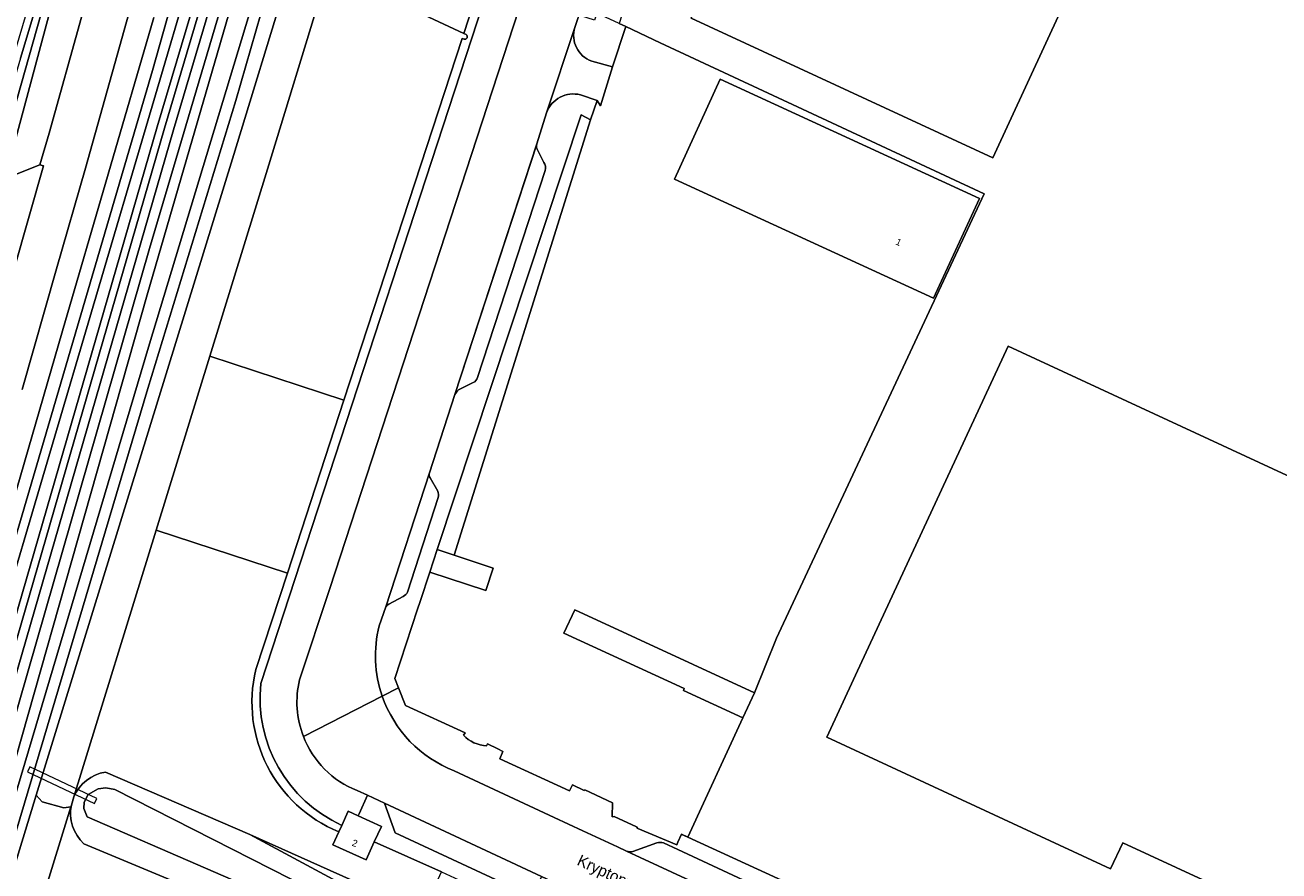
# Model space of a CAD drawing. Header units: metres. Extents: x 151448 to 154749, y 463108 to 465296.
# Tile 95 of 256: x 152185 to 152323, y 464262 to 464355. Entities that reach past the tile are written whole.
import ezdxf
from ezdxf.enums import TextEntityAlignment as Align

# ---------------------------------------------------------------- set-up
doc = ezdxf.new("R2010")
doc.units = ezdxf.units.M
for name, color, linetype, lineweight in [('B-PV-GR-BEPLANTING_CULTUUR_BOSPLANTSOEN-GV', 253, 'Continuous', 9), ('B-PV-GR-BEPLANTING_CULTUUR_HEESTERS-GV', 253, 'Continuous', 9), ('B-PV-GR-GROENVOORZIENING-GV', 253, 'Continuous', 9), ('B-PV-GR-HOUTWAL-GV', 253, 'Continuous', 9), ('B-PV-IE-TERREINAFSCHEIDING_KUNSTMATIG_HEKWERK-G', 253, 'Continuous', 9), ('B-PV-IE-TERREINAFSCHEIDING_KUNSTMATIG_MUUR-G', 253, 'Continuous', 9), ('B-PV-KW-KUNSTWERK_DUIKER-GV', 253, 'Continuous', 9), ('B-PV-OG-BEBOUWING-GV', 1, 'Continuous', 9), ('B-PV-OG-BEBOUWING-T18', 2, 'Continuous', 9), ('B-PV-OG-TERREIN_BEGROEID-GV', 253, 'Continuous', 9), ('B-PV-OG-TERREIN_ERF-GV', 253, 'Continuous', 9), ('B-PV-OG-TERREIN_OEVER-GV', 253, 'Continuous', 9), ('B-PV-OG-TOPOGRAFIE-T18', 2, 'Continuous', 9), ('B-PV-OG-WATER-GV', 253, 'Continuous', 9), ('B-PV-OG-WATER_SLOOT-GV', 253, 'Continuous', 9), ('B-PV-VH-GESLOTENVERHARDING-GV', 253, 'Continuous', 9), ('B-PV-VH-GESLOTENVERHARDING_ASFALT-GV', 253, 'Continuous', 9), ('B-PV-VH-ONVERHARD_ZAND-GV', 253, 'Continuous', 9), ('B-PV-VH-OPENVERHARDING_BETONSTRAATSTEEN-GV', 253, 'Continuous', 9), ('B-PV-VH-OPENVERHARDING_TEGEL-GV', 253, 'Continuous', 9)]:
    doc.layers.add(name, color=color, linetype=linetype, lineweight=lineweight)
doc.styles.add('Drong', font='txt', dxfattribs={"height": 1.8})

msp = doc.modelspace()

# ---------------------------------------------------------------- linework, layer by layer
at = {"layer": 'B-PV-GR-BEPLANTING_CULTUUR_BOSPLANTSOEN-GV', "flags": 128}
for points in [[(152218.444, 464360.936), (152233.14, 464354.06), (152244.06, 464387.564), (152259.507, 464434.698), (152244.679, 464432.488), (152240.889, 464417.97)], [(152228.895, 464419.358), (152227.893, 464418.815), (152226.941, 464418.188), (152226.046, 464417.482), (152225.215, 464416.703), (152224.453, 464415.855), (152223.766, 464414.945), (152223.16, 464413.98), (152222.746, 464413.322), (152206.417, 464356.756), (152198.6, 464330.431), (152175.642, 464250.679)], [(152148.533, 464154.185), (152149.117, 464156.302), (152151.05, 464162.565), (152156.613, 464181.055), (152160.066, 464192.804), (152166.712, 464214.902), (152169.493, 464224.266), (152172.126, 464233.48), (152176.983, 464250.12), (152198.363, 464325.341), (152207.313, 464356.226), (152217.052, 464389.467), (152223.906, 464412.602)], [(152233.401, 464353.938), (152233.14, 464354.06), (152218.444, 464360.936)], [(152218.046, 464360.448), (152217.902, 464359.972), (152217.671, 464359.181), (152211.561, 464339.138), (152205.235, 464318.627), (152219.973, 464313.805), (152232.963, 464353.509), (152233.162, 464353.417)], [(152213.753, 464294.796), (152199.339, 464299.512), (152190.308, 464270.232)], [(152210.294, 464284.224), (152213.753, 464294.796)], [(152193.765, 464272.949), (152209.649, 464266.101), (152228.657, 464257.578), (152230.674, 464261.997), (152223.306, 464265.282), (152222.413, 464263.319), (152218.766, 464264.98), (152219.412, 464266.399)]]:
    msp.add_lwpolyline(points, dxfattribs=at)
at = {"layer": 'B-PV-GR-BEPLANTING_CULTUUR_BOSPLANTSOEN-GV'}
for points in [[(152233.162, 464353.417, 0.7970007), (152233.401, 464353.938)], [(152219.412, 464266.399, -0.3705624), (152210.294, 464284.224)], [(152190.308, 464270.232, -0.2565626), (152193.765, 464272.949)]]:
    msp.add_lwpolyline(points, format="xyb", dxfattribs=at)
at = {"layer": 'B-PV-GR-BEPLANTING_CULTUUR_BOSPLANTSOEN-GV', "flags": 128}
msp.add_lwpolyline([(152199.339, 464299.512), (152213.753, 464294.796), (152219.973, 464313.805), (152205.235, 464318.627)], close=True, dxfattribs=at)
at = {"layer": 'B-PV-GR-BEPLANTING_CULTUUR_HEESTERS-GV', "flags": 128}
msp.add_lwpolyline([(152230.218, 464297.376), (152232.077, 464296.766), (152247.056, 464344.585), (152246.029, 464345.105)], close=True, dxfattribs=at)
at = {"layer": 'B-PV-GR-GROENVOORZIENING-GV', "flags": 128}
for points in [[(152199.565, 464367.79), (152191.581, 464339.259), (152188.415, 464328.201), (152184.626, 464314.964)], [(152176.09, 464276.76), (152189.07, 464321.412), (152199.072, 464355.819)]]:
    msp.add_lwpolyline(points, dxfattribs=at)
at = {"layer": 'B-PV-GR-HOUTWAL-GV', "flags": 128}
for points in [[(152190.03, 464269.332), (152189.973, 464269.147), (152183.88, 464249.395), (152176.88, 464227.151), (152176.203, 464224.873), (152189.838, 464218.697)], [(152190.321, 464215.364), (152176.553, 464176.243), (152183.263, 464174.187), (152185.9, 464182.806), (152187.391, 464187.678), (152190.019, 464196.198), (152191.527, 464201.071), (152194.151, 464209.554), (152195.66, 464214.441), (152198.306, 464223.049), (152199.788, 464227.932), (152202.384, 464236.45), (152203.9, 464241.327), (152207.46, 464252.894), (152208.967, 464257.77), (152191.417, 464265.082)]]:
    msp.add_lwpolyline(points, dxfattribs=at)
at = {"layer": 'B-PV-GR-HOUTWAL-GV'}
msp.add_lwpolyline([(152191.417, 464265.082, -0.2613716), (152190.03, 464269.332)], format="xyb", dxfattribs=at)
at = {"layer": 'B-PV-IE-TERREINAFSCHEIDING_KUNSTMATIG_HEKWERK-G', "flags": 128}
msp.add_lwpolyline([(152267.491, 464287.659), (152290.3, 464336.46)], dxfattribs=at)
at = {"layer": 'B-PV-IE-TERREINAFSCHEIDING_KUNSTMATIG_MUUR-G', "flags": 128}
for points in [[(152232.077, 464296.766), (152247.056, 464344.585)], [(152232.164, 464314.395), (152241.166, 464341.923)], [(152224.567, 464291.101), (152229.359, 464305.818)], [(152229.405, 464294.894), (152228.329, 464291.675)], [(152225.973, 464282.194), (152226.742, 464280.255), (152233.28, 464277.244), (152233.082, 464276.996)], [(152257.013, 464266.137), (152257.748, 464265.797), (152263.794, 464278.9)], [(152235.644, 464275.847), (152235.731, 464276.072), (152236.887, 464275.515)], [(152237.433, 464275.211), (152237.085, 464274.399), (152244.737, 464270.877), (152245.061, 464271.541)], [(152246.416, 464271.021), (152249.469, 464269.591)], [(152249.469, 464269.591), (152249.428, 464268.045)]]:
    msp.add_lwpolyline(points, dxfattribs=at)
at = {"layer": 'B-PV-KW-KUNSTWERK_DUIKER-GV', "flags": 128}
msp.add_lwpolyline([(152185.204, 464272.983), (152192.559, 464269.52), (152192.815, 464270.062), (152185.46, 464273.525)], close=True, dxfattribs=at)
at = {"layer": 'B-PV-OG-BEBOUWING-GV', "flags": 128}
for points in [[(152273.373, 464388.653), (152258.11, 464355.72), (152291.24, 464340.401), (152298.867, 464356.86), (152306.369, 464373.049), (152321.62, 464405.96), (152294.23, 464418.58), (152294.33, 464418.8), (152288.575, 464421.455), (152288.234, 464420.719)], [(152261.308, 464349.031), (152256.268, 464338.075), (152284.721, 464324.985), (152289.762, 464335.941)], [(152292.937, 464319.731), (152276.168, 464283.603), (152273.01, 464276.8), (152304.158, 464262.341), (152305.527, 464265.181), (152320.148, 464258.395), (152318.798, 464255.545), (152330.42, 464250.15), (152326.19, 464241.03), (152344.328, 464232.61), (152348.563, 464241.729), (152349.889, 464241.113), (152369.74, 464283.88), (152369.929, 464283.791), (152376.832, 464298.535), (152389.366, 464292.666), (152401.019, 464317.553), (152343.524, 464344.448), (152325, 464304.849)], [(152232.077, 464296.766), (152230.218, 464297.376), (152229.405, 464294.894), (152235.563, 464292.876), (152236.376, 464295.357)], [(152265.059, 464281.642), (152245.311, 464290.755), (152244.138, 464288.213), (152257.348, 464282.117), (152257.257, 464281.917), (152263.794, 464278.9)], [(152220.437, 464268.648), (152219.732, 464267.101), (152219.412, 464266.399), (152218.766, 464264.98), (152222.413, 464263.319), (152223.306, 464265.282), (152224.083, 464266.988), (152221.514, 464268.158)]]:
    msp.add_lwpolyline(points, close=True, dxfattribs=at)
at = {"layer": 'B-PV-OG-TERREIN_BEGROEID-GV', "flags": 128}
for points in [[(152264.195, 464435.209), (152261.454, 464434.988), (152261.112, 464434.934), (152260.615, 464434.862), (152251.964, 464408.423), (152245.01, 464387.252), (152239.01, 464368.796), (152210.838, 464282.669)], [(152210.838, 464282.669), (152239.01, 464368.796), (152245.01, 464387.252), (152251.964, 464408.423), (152260.615, 464434.862), (152259.507, 464434.698), (152244.06, 464387.564), (152233.14, 464354.06)], [(152143.182, 464145.985), (152147.181, 464160.4), (152162.481, 464213.477), (152168.245, 464233.306), (152173.279, 464250.453), (152200.266, 464343.647), (152211.435, 464381.271), (152223.891, 464423.476), (152223.939, 464423.641), (152225.595, 464429.61), (152226.316, 464432.222), (152225.609, 464432.35), (152225.519, 464432.366), (152223.144, 464423.788), (152223.097, 464423.627), (152210.642, 464381.423), (152199.472, 464343.798), (152172.485, 464250.603), (152161.687, 464213.626), (152146.386, 464160.546), (152145.031, 464155.662), (152144.135, 464152.435), (152142.703, 464146.47)], [(152172.485, 464250.603), (152199.472, 464343.798), (152210.642, 464381.423), (152223.097, 464423.627), (152223.144, 464423.788), (152225.519, 464432.366), (152221.455, 464433.102), (152221.375, 464433.116), (152220.848, 464431.195), (152220.776, 464430.934), (152220.858, 464430.911), (152221.423, 464430.748), (152223.303, 464430.175), (152221.702, 464424.761), (152221.555, 464424.25), (152221.507, 464424.086), (152203.967, 464363.229), (152170.757, 464250.744)], [(152175.642, 464250.679), (152198.6, 464330.431), (152206.417, 464356.756), (152222.746, 464413.322), (152225.52, 464422.929), (152225.565, 464423.084), (152228.055, 464431.987), (152227.639, 464431.983), (152227.302, 464432.044), (152226.582, 464429.432), (152224.926, 464423.463), (152224.878, 464423.298), (152212.422, 464381.093), (152201.253, 464343.469), (152174.266, 464250.275), (152169.232, 464233.127), (152163.468, 464213.299), (152148.168, 464160.221), (152144.046, 464145.365)], [(152170.757, 464250.744), (152203.967, 464363.229), (152221.507, 464424.086), (152221.555, 464424.25), (152221.702, 464424.761), (152223.303, 464430.175), (152221.423, 464430.748), (152219.914, 464425.307), (152219.766, 464424.77), (152219.719, 464424.601), (152212.416, 464398.159), (152202.979, 464364.294), (152198.929, 464349.985), (152169.716, 464250.56)], [(152229.668, 464414.422), (152214.347, 464362.064), (152214.294, 464361.882), (152213.835, 464360.313), (152207.736, 464340.307), (152186.176, 464270.408), (152186.832, 464269.673), (152189.189, 464269.034), (152189.973, 464269.147), (152190.03, 464269.332), (152190.308, 464270.232)], [(152215.095, 464283.064), (152218.422, 464293.111), (152241.482, 464363.785)], [(152190.308, 464270.232), (152199.339, 464299.512), (152205.235, 464318.627), (152211.561, 464339.138), (152217.671, 464359.181), (152217.902, 464359.972), (152218.046, 464360.448)], [(152233.14, 464354.06), (152233.401, 464353.938)], [(152233.162, 464353.417), (152232.963, 464353.509), (152219.973, 464313.805), (152213.753, 464294.796), (152210.294, 464284.224)], [(152219.732, 464267.101), (152220.437, 464268.648), (152221.514, 464268.158), (152221.645, 464268.365), (152222.539, 464270.399), (152221.41, 464270.92)], [(152219.412, 464266.399), (152219.732, 464267.101)], [(152228.657, 464257.578), (152209.649, 464266.101), (152233.708, 464253.141)]]:
    msp.add_lwpolyline(points, dxfattribs=at)
at = {"layer": 'B-PV-OG-TERREIN_BEGROEID-GV'}
for points in [[(152233.401, 464353.938, -0.7970007), (152233.162, 464353.417)], [(152210.294, 464284.224, 0.3705624), (152219.412, 464266.399)], [(152219.732, 464267.101, -0.3220306), (152210.838, 464282.669)], [(152210.838, 464282.669, 0.3220306), (152219.732, 464267.101)], [(152215.51, 464276.873, -0.1523156), (152215.095, 464283.064)], [(152221.41, 464270.92, -0.209821), (152215.51, 464276.873)]]:
    msp.add_lwpolyline(points, format="xyb", dxfattribs=at)
at = {"layer": 'B-PV-OG-TERREIN_ERF-GV', "flags": 128}
for points in [[(152291.24, 464340.401), (152258.11, 464355.72), (152273.373, 464388.653), (152288.234, 464420.719), (152288.575, 464421.455), (152294.33, 464418.8), (152294.23, 464418.58), (152321.62, 464405.96), (152306.369, 464373.049), (152298.867, 464356.86)], [(152261.308, 464349.031), (152289.762, 464335.941), (152284.721, 464324.985), (152256.268, 464338.075)], [(152304.158, 464262.341), (152273.01, 464276.8), (152276.168, 464283.603), (152292.937, 464319.731), (152325, 464304.849), (152343.524, 464344.448), (152401.019, 464317.553), (152389.366, 464292.666), (152376.832, 464298.535), (152369.929, 464283.791), (152369.74, 464283.88), (152349.889, 464241.113), (152348.563, 464241.729), (152344.328, 464232.61), (152326.19, 464241.03), (152330.42, 464250.15), (152318.798, 464255.545), (152320.148, 464258.395), (152305.527, 464265.181)]]:
    msp.add_lwpolyline(points, close=True, dxfattribs=at)
for points in [[(152251.482, 464359.172), (152250.196, 464355.147), (152250.929, 464354.806), (152254.712, 464353.043), (152290.3, 464336.46), (152267.491, 464287.659), (152265.059, 464281.642), (152263.794, 464278.9), (152257.748, 464265.797), (152280.21, 464255.48), (152283.383, 464254.005)], [(152235.644, 464275.847), (152235.731, 464276.072), (152236.887, 464275.515), (152237.433, 464275.211), (152237.085, 464274.399), (152244.737, 464270.877), (152245.061, 464271.541), (152246.362, 464270.932), (152246.416, 464271.021), (152249.469, 464269.591), (152249.428, 464268.045), (152249.645, 464268.061), (152252.096, 464266.946), (152252.253, 464266.764), (152256.518, 464264.976), (152256.641, 464265.263), (152257.04, 464266.124), (152257.748, 464265.797), (152263.794, 464278.9), (152257.257, 464281.917), (152257.348, 464282.117), (152244.138, 464288.213), (152245.311, 464290.755), (152265.059, 464281.642), (152267.491, 464287.659), (152290.3, 464336.46), (152254.712, 464353.043), (152250.929, 464354.806), (152249.466, 464350.393), (152248.135, 464346.094), (152247.78, 464346.697), (152247.056, 464344.585), (152232.077, 464296.766), (152236.376, 464295.357), (152235.563, 464292.876), (152229.405, 464294.894), (152228.329, 464291.675), (152228.061, 464290.842), (152225.562, 464283.229), (152225.973, 464282.194), (152226.742, 464280.255), (152233.28, 464277.244), (152233.082, 464276.996)]]:
    msp.add_lwpolyline(points, dxfattribs=at)
at = {"layer": 'B-PV-OG-TERREIN_ERF-GV'}
msp.add_lwpolyline([(152233.082, 464276.996, 0.1938589), (152235.644, 464275.847)], format="xyb", dxfattribs=at)
at = {"layer": 'B-PV-OG-TERREIN_OEVER-GV', "flags": 128}
for points in [[(152184.449, 464351.347), (152187.318, 464360.995), (152189.614, 464369.532), (152192.451, 464380.127), (152194.56, 464387.375), (152196.233, 464394.111), (152199.145, 464403.802), (152202.113, 464414.482), (152204.536, 464422.845), (152204.936, 464424.664), (152205.078, 464425.739), (152205.04, 464426.169), (152203.393, 464426.947), (152203.764, 464426.415), (152203.946, 464425.251), (152203.294, 464422.466), (152199.675, 464408.821), (152195.048, 464392.878), (152192.796, 464384.498), (152190.035, 464374.996), (152186.366, 464360.729), (152182.549, 464347.754)], [(152183.419, 464340.626), (152187.971, 464357.512), (152191.213, 464369.223), (152194.655, 464381.31), (152200.162, 464400.385), (152206.405, 464421.797), (152206.823, 464425.327), (152206.168, 464425.636), (152202.424, 464412.557), (152197.359, 464394.535), (152190.214, 464368.722), (152183.201, 464343.792)], [(152226.495, 464412.499), (152222.298, 464397.802), (152212.486, 464361.971), (152208.085, 464346.707), (152198.425, 464315.074), (152179.273, 464250.817), (152172.831, 464229.583), (152171.397, 464224.663), (152175.516, 464222.731), (152175.73, 464223.283), (152175.388, 464223.447), (152172.02, 464225.053), (152176.767, 464240.055), (152180.107, 464250.732), (152186.176, 464270.408), (152207.736, 464340.307), (152213.835, 464360.313), (152214.294, 464361.882), (152214.347, 464362.064), (152229.668, 464414.422)], [(152223.906, 464412.602), (152217.052, 464389.467), (152207.313, 464356.226), (152198.363, 464325.341), (152176.983, 464250.12), (152172.126, 464233.48), (152169.493, 464224.266), (152166.712, 464214.902), (152160.066, 464192.804), (152156.613, 464181.055), (152151.05, 464162.565), (152149.117, 464156.302), (152148.533, 464154.185)], [(152149.07, 464153.979), (152150.503, 464158.87), (152153.55, 464168.741), (152156.564, 464179.059), (152160.692, 464192.688), (152164.497, 464205.69), (152170.146, 464224.627), (152174.012, 464237.361), (152198.517, 464319.598), (152210.042, 464357.73), (152218.4, 464387.898), (152225.043, 464411.597)], [(152233.708, 464253.141), (152209.649, 464266.101), (152193.765, 464272.949)], [(152191.781, 464268.031), (152191.385, 464268.947), (152191.441, 464269.632), (152191.866, 464270.504), (152192.991, 464271.118), (152193.831, 464271.208), (152194.804, 464271.043), (152231.317, 464252.499)], [(152190.308, 464270.232), (152190.03, 464269.332)], [(152230.774, 464251.119), (152191.781, 464268.031)], [(152191.417, 464265.082), (152208.967, 464257.77), (152211.896, 464256.864), (152229.7, 464248.938), (152231.74, 464248.442)]]:
    msp.add_lwpolyline(points, dxfattribs=at)
at = {"layer": 'B-PV-OG-TERREIN_OEVER-GV'}
for points in [[(152193.765, 464272.949, 0.2565626), (152190.308, 464270.232)], [(152190.03, 464269.332, 0.2613716), (152191.417, 464265.082)]]:
    msp.add_lwpolyline(points, format="xyb", dxfattribs=at)
at = {"layer": 'B-PV-OG-TERREIN_OEVER-GV', "flags": 128}
msp.add_lwpolyline([(152189.973, 464269.147), (152189.189, 464269.034), (152186.832, 464269.673), (152186.176, 464270.408), (152180.107, 464250.732), (152176.767, 464240.055), (152172.02, 464225.053), (152175.388, 464223.447), (152175.73, 464223.283), (152176.203, 464224.873), (152176.88, 464227.151), (152183.88, 464249.395)], close=True, dxfattribs=at)
at = {"layer": 'B-PV-OG-WATER-GV', "flags": 128}
for points in [[(152225.043, 464411.597), (152218.4, 464387.898), (152210.042, 464357.73), (152198.517, 464319.598), (152174.012, 464237.361), (152170.146, 464224.627), (152164.497, 464205.69), (152160.692, 464192.688), (152156.564, 464179.059), (152153.55, 464168.741), (152150.503, 464158.87), (152149.07, 464153.979)], [(152150.381, 464153.629), (152158.11, 464179.514), (152163.816, 464198.957), (152168.793, 464215.717), (152170.942, 464223.202), (152171.465, 464222.966), (152172.329, 464222.577), (152175.145, 464221.29), (152187.311, 464215.777), (152187.631, 464216.781), (152187.952, 464217.786), (152175.73, 464223.283), (152175.516, 464222.731), (152171.397, 464224.663), (152172.831, 464229.583), (152179.273, 464250.817), (152198.425, 464315.074), (152208.085, 464346.707), (152212.486, 464361.971), (152222.298, 464397.802), (152226.495, 464412.499)], [(152169.716, 464250.56), (152198.929, 464349.985), (152202.979, 464364.294)], [(152199.072, 464355.819), (152189.07, 464321.412), (152176.09, 464276.76)], [(152194.804, 464271.043), (152193.831, 464271.208), (152192.991, 464271.118), (152191.866, 464270.504), (152191.441, 464269.632), (152191.385, 464268.947), (152191.781, 464268.031), (152230.774, 464251.119)], [(152231.317, 464252.499), (152194.804, 464271.043)]]:
    msp.add_lwpolyline(points, dxfattribs=at)
at = {"layer": 'B-PV-OG-WATER_SLOOT-GV', "flags": 128}
msp.add_lwpolyline([(152205.04, 464426.169), (152205.078, 464425.739), (152204.936, 464424.664), (152204.536, 464422.845), (152202.113, 464414.482), (152199.145, 464403.802), (152196.233, 464394.111), (152194.56, 464387.375), (152192.451, 464380.127), (152189.614, 464369.532), (152187.318, 464360.995), (152184.449, 464351.347), (152182.61, 464345.129), (152180.939, 464339.324), (152181.513, 464339.173), (152183.201, 464343.792), (152190.214, 464368.722), (152197.359, 464394.535), (152202.424, 464412.557), (152206.168, 464425.636)], close=True, dxfattribs=at)
at = {"layer": 'B-PV-VH-GESLOTENVERHARDING-GV', "flags": 128}
for points in [[(152161.237, 464250.676), (152168.678, 464276.76), (152182.573, 464325.471), (152183.344, 464328.316), (152181.613, 464331.251), (152183.699, 464338.511), (152186.55, 464339.623), (152187.58, 464343.097), (152194.69, 464368.628), (152197.926, 464380.301), (152209.238, 464420.184), (152210.638, 464425.097), (152211.002, 464426.373), (152209.03, 464428.372), (152211.322, 464436.572), (152210.05, 464436.572)], [(152208.727, 464435.869), (152208.722, 464435.869), (152208.64, 464435.882), (152207.198, 464430.93), (152205.984, 464431.183), (152205.361, 464431.329), (152205.342, 464431.251), (152205.626, 464431.03), (152206.687, 464430.411), (152207.329, 464429.426), (152207.129, 464428.885), (152206.734, 464427.608), (152206.823, 464425.327), (152206.405, 464421.797), (152200.162, 464400.385), (152194.655, 464381.31), (152191.213, 464369.223), (152187.971, 464357.512), (152183.419, 464340.626)]]:
    msp.add_lwpolyline(points, dxfattribs=at)
at = {"layer": 'B-PV-VH-GESLOTENVERHARDING_ASFALT-GV', "flags": 128}
for points in [[(152277.527, 464453.357), (152281.717, 464466.085), (152284.345, 464474.307), (152299.684, 464520.542), (152293.391, 464522.65), (152267.227, 464442.666), (152266.933, 464441.766), (152264.351, 464433.874), (152264.31, 464433.748), (152241.482, 464363.785), (152218.422, 464293.111), (152215.095, 464283.064)], [(152194.69, 464368.628), (152187.58, 464343.097), (152186.55, 464339.623), (152186.966, 464339.505), (152183.749, 464328.201)], [(152184.626, 464314.964), (152188.415, 464328.201), (152191.581, 464339.259), (152199.565, 464367.79)], [(152223.838, 464288.998), (152224.567, 464291.101), (152229.359, 464305.818), (152232.164, 464314.395), (152241.16, 464341.903), (152241.166, 464341.923), (152242.228, 464345.333), (152245.339, 464354.726), (152245.68, 464355.792)], [(152224.171, 464281.305), (152215.51, 464276.873)], [(152215.51, 464276.873), (152224.171, 464281.305)], [(152284.827, 464248.593), (152251.013, 464264.273), (152250.009, 464264.743), (152246.208, 464266.489), (152243.076, 464267.972), (152232.081, 464273.096)], [(152221.41, 464270.92), (152222.539, 464270.399), (152224.41, 464269.536), (152241.678, 464261.497), (152241.684, 464261.494), (152247.128, 464258.953), (152260.452, 464252.728), (152261.335, 464252.362), (152261.382, 464252.34), (152261.404, 464252.33), (152268.672, 464248.969), (152281.019, 464243.218), (152281.036, 464243.21), (152281.066, 464243.196), (152297.124, 464235.735), (152297.142, 464235.729), (152297.158, 464235.724)]]:
    msp.add_lwpolyline(points, dxfattribs=at)
at = {"layer": 'B-PV-VH-GESLOTENVERHARDING_ASFALT-GV'}
for points in [[(152224.171, 464281.305, -0.1454601), (152223.838, 464288.998)], [(152215.095, 464283.064, 0.1523156), (152215.51, 464276.873)], [(152232.081, 464273.096, -0.2210422), (152224.171, 464281.305)], [(152215.51, 464276.873, 0.209821), (152221.41, 464270.92)]]:
    msp.add_lwpolyline(points, format="xyb", dxfattribs=at)
at = {"layer": 'B-PV-VH-ONVERHARD_ZAND-GV', "flags": 128}
msp.add_lwpolyline([(152144.046, 464145.365), (152148.168, 464160.221), (152163.468, 464213.299), (152169.232, 464233.127), (152174.266, 464250.275), (152201.253, 464343.469), (152212.422, 464381.093), (152224.878, 464423.298), (152224.926, 464423.463), (152226.582, 464429.432), (152227.302, 464432.044), (152226.316, 464432.222), (152225.595, 464429.61), (152223.939, 464423.641), (152223.891, 464423.476), (152211.435, 464381.271), (152200.266, 464343.647), (152173.279, 464250.453), (152168.245, 464233.306), (152162.481, 464213.477), (152147.181, 464160.4), (152143.182, 464145.985)], dxfattribs=at)
at = {"layer": 'B-PV-VH-OPENVERHARDING_BETONSTRAATSTEEN-GV', "flags": 128}
for points in [[(152245.339, 464354.726), (152242.228, 464345.333)], [(152249.466, 464350.393), (152247.185, 464351.022)], [(152245.959, 464347.31), (152247.78, 464346.697), (152248.135, 464346.094), (152249.466, 464350.393)], [(152241.16, 464341.903), (152232.164, 464314.395)], [(152241.935, 464339.891), (152241.239, 464341.278)], [(152234.627, 464316.264), (152242.083, 464339.02)], [(152232.567, 464314.92), (152234.169, 464315.722)], [(152229.359, 464305.818), (152224.567, 464291.101), (152224.702, 464291.274), (152224.884, 464291.395), (152226.486, 464292.225)], [(152230.282, 464303.798), (152229.439, 464305.25)], [(152226.953, 464292.723), (152230.312, 464303.108)], [(152233.082, 464276.996), (152233.28, 464277.244), (152226.742, 464280.255), (152225.973, 464282.194), (152224.171, 464281.305)], [(152255.073, 464265.172), (152256.625, 464264.438), (152282.615, 464252.35), (152282.649, 464252.423), (152283.383, 464254.005), (152280.21, 464255.48), (152257.748, 464265.797), (152257.04, 464266.124), (152256.641, 464265.263), (152256.518, 464264.976), (152252.253, 464266.764), (152252.096, 464266.946), (152249.645, 464268.061), (152249.428, 464268.045), (152249.469, 464269.591), (152246.416, 464271.021), (152246.362, 464270.932), (152245.061, 464271.541), (152244.737, 464270.877), (152237.085, 464274.399), (152237.433, 464275.211), (152236.887, 464275.515), (152235.731, 464276.072), (152235.644, 464275.847)], [(152232.081, 464273.096), (152243.076, 464267.972), (152246.208, 464266.489), (152250.009, 464264.743), (152251.013, 464264.273)], [(152241.678, 464261.497), (152224.41, 464269.536), (152225.602, 464266.269), (152237.647, 464260.684)], [(152251.013, 464264.273), (152284.827, 464248.593)], [(152251.716, 464264.234), (152254.346, 464265.197)], [(152254.346, 464265.197), (152251.716, 464264.234)], [(152283.099, 464252.125), (152282.615, 464252.35), (152256.625, 464264.438), (152255.073, 464265.172)]]:
    msp.add_lwpolyline(points, dxfattribs=at)
at = {"layer": 'B-PV-VH-OPENVERHARDING_BETONSTRAATSTEEN-GV'}
for points in [[(152247.185, 464351.022, -0.4071752), (152245.339, 464354.726)], [(152242.228, 464345.333, -0.3927358), (152245.959, 464347.31)], [(152241.239, 464341.278, -0.219137), (152241.16, 464341.903)], [(152242.083, 464339.02, 0.201895), (152241.935, 464339.891)], [(152234.169, 464315.722, 0.2240991), (152234.627, 464316.264)], [(152232.164, 464314.395, -0.122986), (152232.567, 464314.92)], [(152229.439, 464305.25, -0.1829413), (152229.359, 464305.818)], [(152230.312, 464303.108, 0.1477988), (152230.282, 464303.798)], [(152226.486, 464292.225, 0.1378481), (152226.953, 464292.723)], [(152224.171, 464281.305, 0.2210422), (152232.081, 464273.096)], [(152235.644, 464275.847, -0.1938589), (152233.082, 464276.996)], [(152251.013, 464264.273, 0.1806508), (152251.716, 464264.234)], [(152251.716, 464264.234, -0.1806508), (152251.013, 464264.273)], [(152254.346, 464265.197, -0.1416526), (152255.073, 464265.172)], [(152255.073, 464265.172, 0.1416526), (152254.346, 464265.197)]]:
    msp.add_lwpolyline(points, format="xyb", dxfattribs=at)
at = {"layer": 'B-PV-VH-OPENVERHARDING_TEGEL-GV', "flags": 128}
for points in [[(152247.185, 464351.022), (152249.466, 464350.393), (152250.929, 464354.806), (152250.196, 464355.147), (152247.742, 464356.291), (152247.485, 464355.509), (152245.772, 464356.069), (152245.68, 464355.792), (152245.339, 464354.726)], [(152224.171, 464281.305), (152225.973, 464282.194), (152225.562, 464283.229), (152228.061, 464290.842), (152228.329, 464291.675), (152229.405, 464294.894), (152230.218, 464297.376), (152246.029, 464345.105), (152247.056, 464344.585), (152247.78, 464346.697), (152245.959, 464347.31)], [(152242.228, 464345.333), (152241.166, 464341.923), (152241.16, 464341.903)], [(152241.239, 464341.278), (152241.935, 464339.891)], [(152242.083, 464339.02), (152234.627, 464316.264)], [(152234.169, 464315.722), (152232.567, 464314.92)], [(152232.164, 464314.395), (152229.359, 464305.818)], [(152229.439, 464305.25), (152230.282, 464303.798)], [(152230.312, 464303.108), (152226.953, 464292.723)], [(152226.486, 464292.225), (152224.884, 464291.395), (152224.702, 464291.274), (152224.567, 464291.101), (152223.838, 464288.998)], [(152224.41, 464269.536), (152222.539, 464270.399), (152221.645, 464268.365), (152221.514, 464268.158), (152224.083, 464266.988), (152223.306, 464265.282), (152230.674, 464261.997), (152234.012, 464260.462), (152234.25, 464260.972), (152237.192, 464259.602), (152245.777, 464255.602), (152247.992, 464254.57), (152243.746, 464245.29)], [(152247.128, 464258.953), (152241.684, 464261.494), (152240.666, 464259.284), (152237.647, 464260.684), (152225.602, 464266.269), (152224.41, 464269.536)]]:
    msp.add_lwpolyline(points, dxfattribs=at)
at = {"layer": 'B-PV-VH-OPENVERHARDING_TEGEL-GV'}
for points in [[(152245.339, 464354.726, 0.4071752), (152247.185, 464351.022)], [(152245.959, 464347.31, 0.3927358), (152242.228, 464345.333)], [(152241.16, 464341.903, 0.219137), (152241.239, 464341.278)], [(152241.935, 464339.891, -0.201895), (152242.083, 464339.02)], [(152234.627, 464316.264, -0.2240991), (152234.169, 464315.722)], [(152232.567, 464314.92, 0.122986), (152232.164, 464314.395)], [(152229.359, 464305.818, 0.1829413), (152229.439, 464305.25)], [(152230.282, 464303.798, -0.1477988), (152230.312, 464303.108)], [(152226.953, 464292.723, -0.1378481), (152226.486, 464292.225)], [(152223.838, 464288.998, 0.1454601), (152224.171, 464281.305)]]:
    msp.add_lwpolyline(points, format="xyb", dxfattribs=at)
at = {"layer": 'B-PV-VH-OPENVERHARDING_TEGEL-GV', "flags": 128}
msp.add_lwpolyline([(152186.55, 464339.623), (152183.699, 464338.511), (152181.613, 464331.251), (152183.344, 464328.316), (152183.749, 464328.201), (152186.966, 464339.505)], close=True, dxfattribs=at)

# ---------------------------------------------------------------- texts
at = {"layer": 'B-PV-OG-BEBOUWING-T18', "style": 'Drong'}
for s, rotation, p in [('1', 335.3, (152280.902, 464331.145)), ('2', 341.8, (152221.164, 464265.148))]:
    msp.add_text(s, height=0.75, rotation=rotation, dxfattribs=at).set_placement(p, align=Align.MIDDLE)
at = {"layer": 'B-PV-OG-TOPOGRAFIE-T18', "style": 'Drong'}
msp.add_text('Kryptonweg', height=1.25, rotation=335.1, dxfattribs=at).set_placement((152249.653, 464261.343), align=Align.MIDDLE)

doc.saveas('drawing.dxf')
